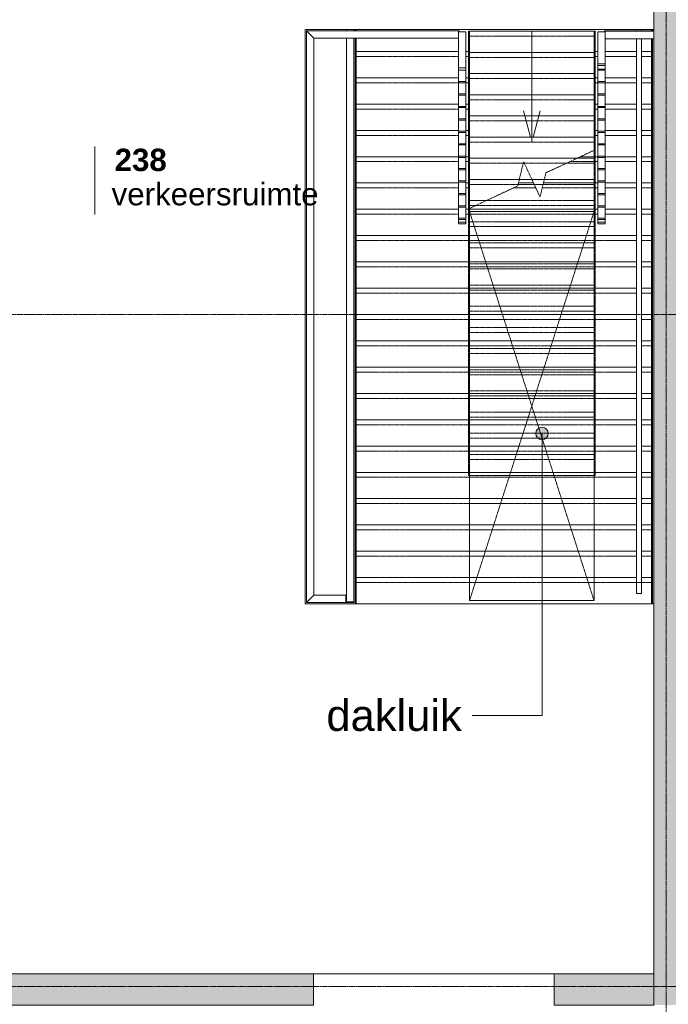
# Model space of a CAD drawing. Header units: millimetres. Extents: x -6115 to 78411, y -6358 to 59618.
# Tile 37 of 99: x 16406 to 21616, y 16056 to 23969. Entities that reach past the tile are written whole.
import ezdxf

# ---------------------------------------------------------------- set-up
doc = ezdxf.new("R2010")
doc.units = ezdxf.units.MM
for name, pattern in [('dash fine', [1.06, 0.53, -0.53]), ('Hidden', [7.14375, 4.7625, -2.38125]), ('stramien', [22.225, 12.7, -3.175, 3.175, -3.175])]:
    doc.linetypes.add(name, pattern=pattern)
for name, color, linetype, lineweight in [('00_Algemeen', 7, 'Continuous', 35), ('22_Metselwerk', 7, 'Continuous', 9), ('30_Kozijnen-ramen-deuren', 7, 'Continuous', 9), ('32_Trappen en balustraden', 7, 'Continuous', 9), ('42_Dekvloeren en vloersystemen', 7, 'Continuous', 9), ('Up Arrows', 7, 'Continuous', 9)]:
    doc.layers.add(name, color=color, linetype=linetype, lineweight=lineweight)
doc.styles.add('Arial', font='arial.ttf', dxfattribs={"height": 250})
doc.styles.add('Arial_1', font='arial.ttf', dxfattribs={"height": 180})
doc.styles.add('Arial_B', font='arialbd.ttf', dxfattribs={"height": 180})

# ---------------------------------------------------------------- blocks, each defined once
blk = doc.blocks.new('Direct Shape - Basic Wall_NLRS_22_WA_beton prefab 250_gen_AT_800430-1202336-02 tweede verdieping overzicht')
at = {"layer": '22_Metselwerk'}
h = blk.add_hatch(color=256, dxfattribs=at)
h.paths.add_polyline_path([(10850, 125), (2484, 125), (2484, -125), (10850, -125)])
h.paths.add_polyline_path([(950, 125), (0, 125), (0, -125), (950, -125)])
at = {"layer": '22_Metselwerk', "lineweight": 20}
blk.add_line((2484, -125), (10850, -125), dxfattribs=at)
blk = doc.blocks.new('Direct Shape - Basic Wall_NLRS_22_WA_beton prefab 250_gen_AT_800432-1202338-02 tweede verdieping overzicht')
at = {"layer": '22_Metselwerk'}
h = blk.add_hatch(color=256, dxfattribs=at)
h.paths.add_polyline_path([(800, 125), (0, 125), (0, -125), (800, -125)])
h.paths.add_polyline_path([(2734, 125), (2734, -125), (5450, -125), (5450, 125), (3332.6, 125)])
at = {"layer": '22_Metselwerk', "lineweight": 20}
for p, q in [((800, 125), (0, 125)), ((0, 125), (0, -125)), ((800, -125), (800, 125)), ((2734, 125), (2734, -125)), ((5450, 125), (2734, 125)), ((5450, -125), (5450, 125)), ((0, -125), (800, -125)), ((2734, -125), (5450, -125))]:
    blk.add_line(p, q, dxfattribs=at)
blk = doc.blocks.new('2410-10368 v1 - IFC-model constructie _zonder onderbouw_ _MM21228__ifc-1-02 tweede verdieping overzicht')
at = {"layer": '22_Metselwerk', "lineweight": 9}
for name, p, rotation in [('Direct Shape - Basic Wall_NLRS_22_WA_beton prefab 250_gen_AT_800430-1202336-02 tweede verdieping overzicht', (21625, 26900), 270), ('Direct Shape - Basic Wall_NLRS_22_WA_beton prefab 250_gen_AT_800432-1202338-02 tweede verdieping overzicht', (21500, 16175), 180)]:
    blk.add_blockref(name, p, dxfattribs=dict(at, rotation=rotation))
blk = doc.blocks.new('Railing - staal 10x60-4884645-02 tweede verdieping overzicht')
at = {"layer": '32_Trappen en balustraden'}
for p, q in [((-30, 5), (-30, 0)), ((30, 5), (25, 5)), ((30, 0), (30, 5))]:
    blk.add_line(p, q, dxfattribs=at)
blk = doc.blocks.new('Railing - staal 10x60-V14-02 tweede verdieping overzicht')
at = {"layer": '32_Trappen en balustraden'}
for p, q in [((30, -5), (30, 0)), ((21.9, -5), (30, -5))]:
    blk.add_line(p, q, dxfattribs=at)
blk = doc.blocks.new('Railing - Railing-1025878-02 tweede verdieping overzicht')
at = {"layer": '32_Trappen en balustraden'}
for p, q in [((18770, 23820.7), (18710, 23880.7)), ((18710, 23880.7), (18710, 19285)), ((19930, 23880.7), (18710, 23880.7)), ((18770, 19345), (18770, 23820.7)), ((18770, 23820.7), (19930, 23820.7)), ((19930, 23880.7), (19930, 23872.6)), ((18770, 19345), (18710, 19285)), ((19025, 19345), (18770, 19345)), ((19025, 19345), (19025, 19285)), ((18710, 19285), (19025, 19285))]:
    blk.add_line(p, q, dxfattribs=at)
for name, p, rotation in [('Railing - staal 10x60-V14-02 tweede verdieping overzicht', (19930, 23850.7), 89.9999999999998), ('Railing - staal 10x60-4884645-02 tweede verdieping overzicht', (19025, 19315), 270)]:
    blk.add_blockref(name, p, dxfattribs=dict(rotation=rotation))
blk = doc.blocks.new('Railing - staal 10x60-4884666-02 tweede verdieping overzicht')
at = {"layer": '32_Trappen en balustraden'}
for p, q in [((30, 5), (21.9, 5)), ((30, -5), (30, 5)), ((25, -5), (30, -5))]:
    blk.add_line(p, q, dxfattribs=at)
blk = doc.blocks.new('Railing - staal 10x60-V213-02 tweede verdieping overzicht')
at = {"layer": '32_Trappen en balustraden'}
for p, q in [((30, 5), (25, 5)), ((30, 0), (30, 5))]:
    blk.add_line(p, q, dxfattribs=at)
blk = doc.blocks.new('Railing - staal 10x60-V214-02 tweede verdieping overzicht')
at = {"layer": '32_Trappen en balustraden'}
for p, q in [((30, 5), (25, 5)), ((30, -5), (30, 5)), ((25, -5), (30, -5))]:
    blk.add_line(p, q, dxfattribs=at)
blk = doc.blocks.new('Railing - Railing-4277767-02 tweede verdieping overzicht')
at = {"layer": '32_Trappen en balustraden'}
for p, q in [((21110, 23872.6), (21110, 23875.7)), ((21500, 23875.7), (21110, 23875.7)), ((21202.5, 23880.7), (21115, 23880.7)), ((21300, 23880.7), (21212.5, 23880.7)), ((21397.5, 23880.7), (21310, 23880.7)), ((21495, 23880.7), (21407.5, 23880.7)), ((21110, 23815.7), (21500, 23815.7))]:
    blk.add_line(p, q, dxfattribs=at)
at = {"rotation": 90}
for name, p in [('Railing - staal 10x60-4884666-02 tweede verdieping overzicht', (21110, 23850.7)), ('Railing - staal 10x60-V214-02 tweede verdieping overzicht', (21207.5, 23850.7)), ('Railing - staal 10x60-V214-02 tweede verdieping overzicht', (21305, 23850.7)), ('Railing - staal 10x60-V214-02 tweede verdieping overzicht', (21402.5, 23850.7)), ('Railing - staal 10x60-V213-02 tweede verdieping overzicht', (21500, 23850.7))]:
    blk.add_blockref(name, p, dxfattribs=at)
blk = doc.blocks.new('34_AEE_balustrade naar dakluik2 - 34_AEE_balustrade naar dakluik-5072586-02 tweede verdieping overzicht')
at = {"layer": '30_Kozijnen-ramen-deuren'}
for p, q in [((19930, 23582.1), (19930, 23872.6)), ((19930, 23872.6), (19990, 23872.6)), ((19990, 23872.6), (19990, 23582.1)), ((19930, 23472.6), (19930, 23562.6)), ((19990, 23562.6), (19990, 23472.6)), ((19930, 23372.6), (19930, 23462.6)), ((19990, 23462.6), (19990, 23372.6)), ((19930, 23272.6), (19930, 23362.6)), ((19990, 23362.6), (19990, 23272.6)), ((19930, 23172.6), (19930, 23262.6)), ((19990, 23262.6), (19990, 23172.6)), ((19930, 23072.6), (19930, 23162.6)), ((19990, 23162.6), (19990, 23072.6)), ((19930, 22972.6), (19930, 23062.6)), ((19990, 23062.6), (19990, 22972.6)), ((19930, 22872.6), (19930, 22962.6)), ((19990, 22962.6), (19990, 22872.6)), ((19930, 22772.6), (19930, 22862.6)), ((19990, 22862.6), (19990, 22772.6)), ((19930, 22672.6), (19930, 22762.6)), ((19990, 22762.6), (19990, 22672.6)), ((19930, 22572.6), (19930, 22662.6)), ((19990, 22662.6), (19990, 22572.6)), ((19930, 22472.6), (19930, 22562.6)), ((19990, 22562.6), (19990, 22472.6)), ((19930, 22372.6), (19930, 22462.6)), ((19990, 22462.6), (19990, 22372.6)), ((19930, 22341.9), (19930, 22362.6)), ((19990, 22362.6), (19990, 22341.9))]:
    blk.add_line(p, q, dxfattribs=at)
at = {"layer": '30_Kozijnen-ramen-deuren', "lineweight": 18}
for p, q in [((19930, 23582.1), (19930, 23562.6)), ((19990, 23582.1), (19930, 23582.1)), ((19990, 23562.6), (19990, 23582.1)), ((19930, 23562.6), (19990, 23562.6)), ((19930, 23472.6), (19930, 23462.6)), ((19990, 23472.6), (19930, 23472.6)), ((19930, 23462.6), (19990, 23462.6)), ((19990, 23462.6), (19990, 23472.6)), ((19930, 23372.6), (19930, 23362.6)), ((19990, 23372.6), (19930, 23372.6)), ((19930, 23362.6), (19990, 23362.6)), ((19990, 23362.6), (19990, 23372.6)), ((19930, 23272.6), (19930, 23262.6)), ((19990, 23272.6), (19930, 23272.6)), ((19990, 23262.6), (19990, 23272.6)), ((19930, 23262.6), (19990, 23262.6)), ((19930, 23172.6), (19930, 23162.6)), ((19990, 23172.6), (19930, 23172.6)), ((19930, 23162.6), (19990, 23162.6)), ((19990, 23162.6), (19990, 23172.6)), ((19930, 23072.6), (19930, 23062.6)), ((19990, 23072.6), (19930, 23072.6)), ((19930, 23062.6), (19990, 23062.6)), ((19990, 23062.6), (19990, 23072.6)), ((19930, 22972.6), (19930, 22962.6)), ((19990, 22972.6), (19930, 22972.6)), ((19930, 22962.6), (19990, 22962.6)), ((19990, 22962.6), (19990, 22972.6)), ((19930, 22872.6), (19930, 22862.6)), ((19990, 22872.6), (19930, 22872.6)), ((19990, 22862.6), (19990, 22872.6)), ((19930, 22862.6), (19990, 22862.6)), ((19930, 22772.6), (19930, 22762.6)), ((19990, 22772.6), (19930, 22772.6)), ((19930, 22762.6), (19990, 22762.6)), ((19990, 22762.6), (19990, 22772.6)), ((19930, 22672.6), (19930, 22662.6)), ((19990, 22672.6), (19930, 22672.6)), ((19930, 22662.6), (19990, 22662.6)), ((19990, 22662.6), (19990, 22672.6)), ((19930, 22572.6), (19930, 22562.6)), ((19990, 22572.6), (19930, 22572.6)), ((19930, 22562.6), (19990, 22562.6)), ((19990, 22562.6), (19990, 22572.6)), ((19930, 22472.6), (19930, 22462.6)), ((19990, 22472.6), (19930, 22472.6)), ((19990, 22462.6), (19990, 22472.6)), ((19930, 22462.6), (19990, 22462.6)), ((19930, 22372.6), (19930, 22362.6)), ((19990, 22372.6), (19930, 22372.6)), ((19930, 22362.6), (19990, 22362.6)), ((19930, 22341.9), (19930, 22328.2)), ((19990, 22341.9), (19930, 22341.9)), ((19930, 22328.2), (19990, 22328.2)), ((19990, 22362.6), (19990, 22372.6)), ((19990, 22328.2), (19990, 22341.9))]:
    blk.add_line(p, q, dxfattribs=at)
blk = doc.blocks.new('34_AEE_balustrade naar dakluik1 - 34_AEE_balustrade naar dakluik-8043698-02 tweede verdieping overzicht')
at = {"layer": '30_Kozijnen-ramen-deuren'}
for p, q in [((21050, 23872.6), (21110, 23872.6)), ((21050, 23613.8), (21050, 23872.6)), ((21110, 23872.6), (21110, 23613.8)), ((21050, 23572.6), (21050, 23600.1)), ((21110, 23600.1), (21110, 23572.6)), ((21050, 23472.6), (21050, 23562.6)), ((21110, 23562.6), (21110, 23472.6)), ((21050, 23372.6), (21050, 23462.6)), ((21110, 23462.6), (21110, 23372.6)), ((21050, 23272.6), (21050, 23362.6)), ((21110, 23362.6), (21110, 23272.6)), ((21050, 23172.6), (21050, 23262.6)), ((21110, 23262.6), (21110, 23172.6)), ((21050, 23072.6), (21050, 23162.6)), ((21110, 23162.6), (21110, 23072.6)), ((21050, 22972.6), (21050, 23062.6)), ((21110, 23062.6), (21110, 22972.6)), ((21050, 22872.6), (21050, 22962.6)), ((21110, 22962.6), (21110, 22872.6)), ((21050, 22772.6), (21050, 22862.6)), ((21110, 22862.6), (21110, 22772.6)), ((21050, 22672.6), (21050, 22762.6)), ((21110, 22762.6), (21110, 22672.6)), ((21050, 22572.6), (21050, 22662.6)), ((21110, 22662.6), (21110, 22572.6)), ((21050, 22472.6), (21050, 22562.6)), ((21110, 22562.6), (21110, 22472.6)), ((21050, 22372.6), (21050, 22462.6)), ((21110, 22462.6), (21110, 22372.6)), ((21050, 22341.9), (21050, 22362.6)), ((21110, 22362.6), (21110, 22341.9))]:
    blk.add_line(p, q, dxfattribs=at)
at = {"layer": '30_Kozijnen-ramen-deuren', "lineweight": 18}
for p, q in [((21110, 23613.8), (21050, 23613.8)), ((21050, 23613.8), (21050, 23600.1)), ((21050, 23600.1), (21110, 23600.1)), ((21110, 23600.1), (21110, 23613.8)), ((21110, 23572.6), (21050, 23572.6)), ((21050, 23572.6), (21050, 23562.6)), ((21050, 23562.6), (21110, 23562.6)), ((21110, 23562.6), (21110, 23572.6)), ((21110, 23472.6), (21050, 23472.6)), ((21050, 23472.6), (21050, 23462.6)), ((21050, 23462.6), (21110, 23462.6)), ((21110, 23462.6), (21110, 23472.6)), ((21110, 23372.6), (21050, 23372.6)), ((21050, 23372.6), (21050, 23362.6)), ((21050, 23362.6), (21110, 23362.6)), ((21110, 23362.6), (21110, 23372.6)), ((21110, 23272.6), (21050, 23272.6)), ((21050, 23272.6), (21050, 23262.6)), ((21110, 23262.6), (21110, 23272.6)), ((21050, 23262.6), (21110, 23262.6)), ((21110, 23172.6), (21050, 23172.6)), ((21050, 23172.6), (21050, 23162.6)), ((21050, 23162.6), (21110, 23162.6)), ((21110, 23162.6), (21110, 23172.6)), ((21110, 23072.6), (21050, 23072.6)), ((21050, 23072.6), (21050, 23062.6)), ((21050, 23062.6), (21110, 23062.6)), ((21110, 23062.6), (21110, 23072.6)), ((21110, 22972.6), (21050, 22972.6)), ((21050, 22972.6), (21050, 22962.6)), ((21050, 22962.6), (21110, 22962.6)), ((21110, 22962.6), (21110, 22972.6)), ((21110, 22872.6), (21050, 22872.6)), ((21050, 22872.6), (21050, 22862.6)), ((21110, 22862.6), (21110, 22872.6)), ((21050, 22862.6), (21110, 22862.6)), ((21110, 22772.6), (21050, 22772.6)), ((21050, 22772.6), (21050, 22762.6)), ((21050, 22762.6), (21110, 22762.6)), ((21110, 22762.6), (21110, 22772.6)), ((21110, 22672.6), (21050, 22672.6)), ((21050, 22672.6), (21050, 22662.6)), ((21050, 22662.6), (21110, 22662.6)), ((21110, 22662.6), (21110, 22672.6)), ((21110, 22572.6), (21050, 22572.6)), ((21050, 22572.6), (21050, 22562.6)), ((21050, 22562.6), (21110, 22562.6)), ((21110, 22562.6), (21110, 22572.6)), ((21110, 22472.6), (21050, 22472.6)), ((21050, 22472.6), (21050, 22462.6)), ((21110, 22462.6), (21110, 22472.6)), ((21050, 22462.6), (21110, 22462.6)), ((21110, 22372.6), (21050, 22372.6)), ((21050, 22372.6), (21050, 22362.6)), ((21050, 22362.6), (21110, 22362.6)), ((21110, 22341.9), (21050, 22341.9)), ((21050, 22341.9), (21050, 22328.2)), ((21050, 22328.2), (21110, 22328.2)), ((21110, 22362.6), (21110, 22372.6)), ((21110, 22328.2), (21110, 22341.9))]:
    blk.add_line(p, q, dxfattribs=at)
blk = doc.blocks.new('Railing - Railing-8048303-02 tweede verdieping overzicht')
at = {"layer": '32_Trappen en balustraden'}
for p, q in [((21360, 23890), (21360, 23880.7)), ((21400, 23890), (21400, 23880.7)), ((21360, 23815.7), (21360, 19485.6)), ((21400, 23815.7), (21400, 19485.6)), ((21360, 19485.6), (21360, 19358.8)), ((21400, 19485.6), (21400, 19358.8)), ((21400, 19358.8), (21360, 19358.8))]:
    blk.add_line(p, q, dxfattribs=at)
blk = doc.blocks.new('Railing - staal 10x60-V233-02 tweede verdieping overzicht')
at = {"layer": '32_Trappen en balustraden'}
for p, q in [((-30, 0), (-30, -5)), ((30, -5), (30, 0)), ((-30, -5), (30, -5))]:
    blk.add_line(p, q, dxfattribs=at)
blk = doc.blocks.new('Railing - Railing-8048310-02 tweede verdieping overzicht')
at = {"layer": '32_Trappen en balustraden'}
for p, q in [((19030, 23890), (19030, 23880.7)), ((19030, 23820.7), (19030, 19485.6)), ((19090, 23890), (19090, 23880.7)), ((19090, 23820.7), (19090, 19485.6)), ((19030, 19485.6), (19030, 19290)), ((19090, 19485.6), (19090, 19290)), ((19090, 19290), (19030, 19290))]:
    blk.add_line(p, q, dxfattribs=at)
blk.add_blockref('Railing - staal 10x60-V233-02 tweede verdieping overzicht', (19060, 19290))
blk = doc.blocks.new('00_AEE_tag_ruimte_klein - Naam _ nummer-752176-02 tweede verdieping overzicht')
at = {"layer": '00_Algemeen', "lineweight": 9}
for p, q in [((-8.061, 7.172), (-8.061, 4.245)), ((-8.061, 4.468), (-8.061, 1.718))]:
    blk.add_line(p, q, dxfattribs=at)

msp = doc.modelspace()

# ---------------------------------------------------------------- hatches: boundary and pattern name
at = {"layer": '00_Algemeen', "lineweight": 18}
h = msp.add_hatch(color=256, dxfattribs=at)
edge = h.paths.add_edge_path()
edge.add_arc((20602.1, 20643.3), 50, 0, 360)

# ---------------------------------------------------------------- linework, layer by layer
at = {"layer": '00_Algemeen', "color": 150, "linetype": 'stramien', "lineweight": 9, "true_color": 0x0080ff}
for p, q in [((21600, -4950.1), (21600, 59018.3)), ((77811.4, 21600), (-5515.3, 21600)), ((77811.4, 16200), (-5515.3, 16200))]:
    msp.add_line(p, q, dxfattribs=at)
at = {"layer": '00_Algemeen', "linetype": 'Hidden', "lineweight": 9}
for p, q in [((21019.7, 19301.2), (20019.7, 22426.2)), ((20019.7, 19301.2), (21019.7, 22426.2)), ((21019.7, 22426.2), (20019.7, 22426.2)), ((20019.7, 22426.2), (20019.7, 19301.2)), ((21019.7, 19301.2), (21019.7, 22426.2)), ((20019.7, 19301.2), (21019.7, 19301.2)), ((18766, 16300), (20700, 16300))]:
    msp.add_line(p, q, dxfattribs=at)
at = {"layer": '00_Algemeen', "lineweight": 18}
for p, q in [((20602.1, 20643.3), (20602.1, 18378.4)), ((20095.2, 18378.4), (20041.5, 18378.4)), ((20602.1, 18378.4), (20095.2, 18378.4))]:
    msp.add_line(p, q, dxfattribs=at)
msp.add_circle((20602.1, 20643.3), 50, dxfattribs=at)
at = {"layer": '32_Trappen en balustraden'}
for p, q in [((19100, 23890), (19100, 23880.7)), ((19100, 23820.7), (19100, 19274.2)), ((19110, 23890), (19110, 23880.7)), ((19110, 23820.7), (19110, 23713.6)), ((20020, 23875.7), (20010, 23875.7)), ((20010, 23875.7), (20010, 22447.9)), ((20020, 23875.7), (20020, 23705.7)), ((21020, 23875.7), (20020, 23875.7)), ((21030, 23875.7), (21020, 23875.7)), ((21020, 23875.7), (21020, 23705.7)), ((21030, 23875.7), (21030, 22923.5)), ((21480, 23890), (21480, 23880.7)), ((21490, 23890), (21490, 23880.7)), ((21480, 23815.7), (21480, 23713.6)), ((21490, 23815.7), (21490, 19274.2)), ((19110, 23713.6), (19110, 23502.2)), ((19930, 23713.6), (19110, 23713.6)), ((20010, 23713.6), (19990, 23713.6)), ((20020, 23705.7), (20020, 23535.7)), ((21020, 23705.7), (20020, 23705.7)), ((21020, 23705.7), (21020, 23535.7)), ((21050, 23713.6), (21030, 23713.6)), ((21360, 23713.6), (21110, 23713.6)), ((21480, 23713.6), (21400, 23713.6)), ((21480, 23713.6), (21480, 23502.2)), ((19110, 23502.2), (19110, 23290.8)), ((19930, 23502.2), (19110, 23502.2)), ((20010, 23502.2), (19990, 23502.2)), ((20020, 23535.7), (20020, 23365.7)), ((21020, 23535.7), (20020, 23535.7)), ((21020, 23535.7), (21020, 23365.7)), ((21050, 23502.2), (21030, 23502.2)), ((21360, 23502.2), (21110, 23502.2)), ((21480, 23502.2), (21400, 23502.2)), ((21480, 23502.2), (21480, 23290.8)), ((20020, 23365.7), (20020, 23195.7)), ((21020, 23365.7), (20020, 23365.7)), ((21020, 23365.7), (21020, 23195.7)), ((19110, 23290.8), (19110, 23079.4)), ((19930, 23290.8), (19110, 23290.8)), ((20010, 23290.8), (19990, 23290.8)), ((21050, 23290.8), (21030, 23290.8)), ((21360, 23290.8), (21110, 23290.8)), ((21480, 23290.8), (21400, 23290.8)), ((21480, 23290.8), (21480, 23079.4)), ((20020, 23195.7), (20020, 23025.7)), ((21020, 23195.7), (20020, 23195.7)), ((21020, 23195.7), (21020, 23025.7)), ((19110, 23079.4), (19110, 22868)), ((19930, 23079.4), (19110, 23079.4)), ((20010, 23079.4), (19990, 23079.4)), ((21050, 23079.4), (21030, 23079.4)), ((21360, 23079.4), (21110, 23079.4)), ((21480, 23079.4), (21400, 23079.4)), ((21480, 23079.4), (21480, 22868)), ((20020, 23025.7), (20020, 22855.7)), ((21020, 23025.7), (20020, 23025.7)), ((21020, 23025.7), (21020, 22918.9)), ((19110, 22868), (19110, 22656.6)), ((19930, 22868), (19110, 22868)), ((20010, 22868), (19990, 22868)), ((21050, 22868), (20910.9, 22868)), ((21360, 22868), (21110, 22868)), ((21480, 22868), (21400, 22868)), ((21480, 22868), (21480, 22656.6)), ((20020, 22855.7), (20020, 22685.7)), ((20884.6, 22855.7), (20020, 22855.7)), ((19110, 22656.6), (19110, 22445.2)), ((19930, 22656.6), (19110, 22656.6)), ((20010, 22656.6), (19990, 22656.6)), ((20020, 22685.7), (20020, 22515.7)), ((20419.6, 22685.7), (20020, 22685.7)), ((20533.6, 22656.6), (20412.5, 22656.6)), ((20620.4, 22685.7), (20520, 22685.7)), ((21050, 22656.6), (20613.4, 22656.6)), ((21360, 22656.6), (21110, 22656.6)), ((21480, 22656.6), (21400, 22656.6)), ((21480, 22656.6), (21480, 22445.2)), ((20020, 22515.7), (20020, 22452.6)), ((20155.4, 22515.7), (20020, 22515.7)), ((19110, 22445.2), (19110, 22233.8)), ((19930, 22445.2), (19110, 22445.2)), ((21050, 22445.2), (19990, 22445.2)), ((21360, 22445.2), (21110, 22445.2)), ((21480, 22445.2), (21400, 22445.2)), ((21480, 22445.2), (21480, 22233.8)), ((19110, 22233.8), (19110, 22022.4)), ((21360, 22233.8), (19110, 22233.8)), ((21480, 22233.8), (21400, 22233.8)), ((21480, 22233.8), (21480, 22022.4)), ((19110, 22022.4), (19110, 21811)), ((21360, 22022.4), (19110, 22022.4)), ((21480, 22022.4), (21400, 22022.4)), ((21480, 22022.4), (21480, 21811)), ((19110, 21811), (19110, 21599.6)), ((21360, 21811), (19110, 21811)), ((21480, 21811), (21400, 21811)), ((21480, 21811), (21480, 21599.6)), ((19110, 21599.6), (19110, 21388.2)), ((21360, 21599.6), (19110, 21599.6)), ((21480, 21599.6), (21400, 21599.6)), ((21480, 21599.6), (21480, 21388.2)), ((19110, 21388.2), (19110, 21176.8)), ((21360, 21388.2), (19110, 21388.2)), ((21480, 21388.2), (21400, 21388.2)), ((21480, 21388.2), (21480, 21176.8)), ((19110, 21176.8), (19110, 20965.4)), ((21360, 21176.8), (19110, 21176.8)), ((21480, 21176.8), (21400, 21176.8)), ((21480, 21176.8), (21480, 20965.4)), ((19110, 20965.4), (19110, 20754)), ((21360, 20965.4), (19110, 20965.4)), ((21480, 20965.4), (21400, 20965.4)), ((21480, 20965.4), (21480, 20754)), ((19110, 20754), (19110, 20542.6)), ((21360, 20754), (19110, 20754)), ((21480, 20754), (21400, 20754)), ((21480, 20754), (21480, 20542.6)), ((19110, 20542.6), (19110, 20331.2)), ((21360, 20542.6), (19110, 20542.6)), ((21480, 20542.6), (21400, 20542.6)), ((21480, 20542.6), (21480, 20331.2)), ((19110, 20331.2), (19110, 20119.8)), ((21360, 20331.2), (19110, 20331.2)), ((21480, 20331.2), (21400, 20331.2)), ((21480, 20331.2), (21480, 20119.8)), ((19110, 20119.8), (19110, 19908.4)), ((21360, 20119.8), (19110, 20119.8)), ((21480, 20119.8), (21400, 20119.8)), ((21480, 20119.8), (21480, 19908.4)), ((19110, 19908.4), (19110, 19697)), ((21360, 19908.4), (19110, 19908.4)), ((21480, 19908.4), (21400, 19908.4)), ((21480, 19908.4), (21480, 19697)), ((19110, 19697), (19110, 19485.6)), ((21360, 19697), (19110, 19697)), ((21480, 19697), (21400, 19697)), ((21480, 19697), (21480, 19485.6)), ((19110, 19485.6), (19110, 19274.2)), ((21360, 19485.6), (19110, 19485.6)), ((21480, 19485.6), (21400, 19485.6)), ((21480, 19485.6), (21480, 19274.2)), ((19100, 19274.2), (19110, 19274.2)), ((21480, 19274.2), (19110, 19274.2)), ((21480, 19274.2), (21490, 19274.2))]:
    msp.add_line(p, q, dxfattribs=at)
at = {"layer": '32_Trappen en balustraden', "linetype": 'dash fine'}
for p, q in [((21020, 23835.7), (20020, 23835.7)), ((19930, 23673.6), (19110, 23673.6)), ((20010, 23673.6), (19990, 23673.6)), ((21020, 23665.7), (20020, 23665.7)), ((21050, 23673.6), (21030, 23673.6)), ((21360, 23673.6), (21110, 23673.6)), ((21480, 23673.6), (21400, 23673.6)), ((19930, 23462.2), (19110, 23462.2)), ((20010, 23462.2), (19990, 23462.2)), ((21020, 23495.7), (20020, 23495.7)), ((21050, 23462.2), (21030, 23462.2)), ((21360, 23462.2), (21110, 23462.2)), ((21480, 23462.2), (21400, 23462.2)), ((21020, 23325.7), (20020, 23325.7)), ((19930, 23250.8), (19110, 23250.8)), ((20010, 23250.8), (19990, 23250.8)), ((21050, 23250.8), (21030, 23250.8)), ((21360, 23250.8), (21110, 23250.8)), ((21480, 23250.8), (21400, 23250.8)), ((21020, 23155.7), (20020, 23155.7)), ((19930, 23039.4), (19110, 23039.4)), ((20010, 23039.4), (19990, 23039.4)), ((21050, 23039.4), (21030, 23039.4)), ((21360, 23039.4), (21110, 23039.4)), ((21480, 23039.4), (21400, 23039.4)), ((21020, 22985.7), (20020, 22985.7)), ((20633.3, 22738.5), (21030, 22923.5)), ((21020, 22918.9), (21020, 20305.7)), ((21030, 22923.5), (21030, 20305.7)), ((19930, 22828), (19110, 22828)), ((20010, 22828), (19990, 22828)), ((20451.1, 22815.7), (20020, 22815.7)), ((20406.7, 22632.9), (20454, 22827.3)), ((20454, 22827.3), (20586, 22544.1)), ((20798.8, 22815.7), (20459.4, 22815.7)), ((21050, 22828), (20825.1, 22828)), ((21360, 22828), (21110, 22828)), ((21480, 22828), (21400, 22828)), ((20586, 22544.1), (20633.3, 22738.5)), ((20010, 22447.9), (20406.7, 22632.9)), ((20409.8, 22645.7), (20020, 22645.7)), ((20610.7, 22645.7), (20538.7, 22645.7)), ((19930, 22616.6), (19110, 22616.6)), ((20010, 22616.6), (19990, 22616.6)), ((20552.2, 22616.6), (20371.8, 22616.6)), ((21050, 22616.6), (20603.7, 22616.6)), ((21360, 22616.6), (21110, 22616.6)), ((21480, 22616.6), (21400, 22616.6)), ((20069.7, 22475.7), (20020, 22475.7)), ((19930, 22405.2), (19110, 22405.2)), ((21050, 22405.2), (19990, 22405.2)), ((20010, 22447.9), (20010, 20305.7)), ((20020, 22452.6), (20020, 20305.7)), ((21360, 22405.2), (21110, 22405.2)), ((21480, 22405.2), (21400, 22405.2)), ((21360, 22193.8), (19110, 22193.8)), ((21480, 22193.8), (21400, 22193.8)), ((21360, 21982.4), (19110, 21982.4)), ((21480, 21982.4), (21400, 21982.4)), ((21360, 21771), (19110, 21771)), ((21480, 21771), (21400, 21771)), ((21360, 21559.6), (19110, 21559.6)), ((21480, 21559.6), (21400, 21559.6)), ((21360, 21348.2), (19110, 21348.2)), ((21480, 21348.2), (21400, 21348.2)), ((21360, 21136.8), (19110, 21136.8)), ((21480, 21136.8), (21400, 21136.8)), ((21360, 20925.4), (19110, 20925.4)), ((21480, 20925.4), (21400, 20925.4)), ((21360, 20714), (19110, 20714)), ((21480, 20714), (21400, 20714)), ((21360, 20502.6), (19110, 20502.6)), ((21480, 20502.6), (21400, 20502.6)), ((21360, 20291.2), (19110, 20291.2)), ((20010, 20305.7), (20020, 20305.7)), ((21020, 20305.7), (21030, 20305.7)), ((21480, 20291.2), (21400, 20291.2)), ((21360, 20079.8), (19110, 20079.8)), ((21480, 20079.8), (21400, 20079.8)), ((21360, 19868.4), (19110, 19868.4)), ((21480, 19868.4), (21400, 19868.4)), ((21360, 19657), (19110, 19657)), ((21480, 19657), (21400, 19657)), ((21480, 19445.6), (19110, 19445.6))]:
    msp.add_line(p, q, dxfattribs=at)
at = {"layer": '32_Trappen en balustraden', "color": 9, "linetype": 'dash fine', "true_color": 0xc0c0c0}
for p, q in [((20459.4, 22815.7), (20451.1, 22815.7)), ((21020, 22815.7), (20798.8, 22815.7)), ((21020, 22855.7), (20884.6, 22855.7)), ((20538.7, 22645.7), (20409.8, 22645.7)), ((20520, 22685.7), (20419.6, 22685.7)), ((21020, 22645.7), (20610.7, 22645.7)), ((21020, 22685.7), (20620.4, 22685.7)), ((21020, 22475.7), (20069.7, 22475.7)), ((21020, 22515.7), (20155.4, 22515.7)), ((21020, 22345.7), (20020, 22345.7)), ((21020, 22305.7), (20020, 22305.7)), ((21020, 22175.7), (20020, 22175.7)), ((21020, 22135.7), (20020, 22135.7)), ((21020, 22005.7), (20020, 22005.7)), ((21020, 21965.7), (20020, 21965.7)), ((21020, 21835.7), (20020, 21835.7)), ((21020, 21795.7), (20020, 21795.7)), ((21020, 21665.7), (20020, 21665.7)), ((21020, 21625.7), (20020, 21625.7)), ((21020, 21495.7), (20020, 21495.7)), ((21020, 21455.7), (20020, 21455.7)), ((21020, 21325.7), (20020, 21325.7)), ((21020, 21285.7), (20020, 21285.7)), ((21020, 21155.7), (20020, 21155.7)), ((21020, 21115.7), (20020, 21115.7)), ((21020, 20985.7), (20020, 20985.7)), ((21020, 20945.7), (20020, 20945.7)), ((21020, 20815.7), (20020, 20815.7)), ((21020, 20775.7), (20020, 20775.7)), ((21020, 20645.7), (20020, 20645.7)), ((21020, 20605.7), (20020, 20605.7)), ((21020, 20475.7), (20020, 20475.7)), ((21020, 20435.7), (20020, 20435.7)), ((21020, 20305.7), (20020, 20305.7))]:
    msp.add_line(p, q, dxfattribs=at)
at = {"layer": '42_Dekvloeren en vloersystemen'}
for p, q in [((18700, 19275), (18700, 23890)), ((18700, 23890), (21500, 23890)), ((21500, 19275), (18700, 19275))]:
    msp.add_line(p, q, dxfattribs=at)
at = {"layer": 'Up Arrows'}
for p, q in [((20520, 23875.7), (20520, 23705.7)), ((20520, 23705.7), (20520, 23535.7)), ((20520, 23535.7), (20520, 23365.7)), ((20520, 23365.7), (20520, 23195.7)), ((20509.3, 23025.7), (20453, 23235.7)), ((20520, 23195.7), (20520, 23025.7)), ((20530.7, 23025.7), (20587, 23235.7)), ((20520, 23025.7), (20520, 22985.7))]:
    msp.add_line(p, q, dxfattribs=at)

# ---------------------------------------------------------------- block references
at = {"lineweight": 5}
msp.add_blockref('2410-10368 v1 - IFC-model constructie _zonder onderbouw_ _MM21228__ifc-1-02 tweede verdieping overzicht', (0, 0), dxfattribs=at)
at = {"layer": '00_Algemeen', "lineweight": 9, "xscale": 99.99999999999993, "yscale": 99.99999999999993, "zscale": 99.99999999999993}
msp.add_blockref('00_AEE_tag_ruimte_klein - Naam _ nummer-752176-02 tweede verdieping overzicht', (17816.8, 22232.5), dxfattribs=at)
at = {"layer": '30_Kozijnen-ramen-deuren'}
for name in ['34_AEE_balustrade naar dakluik2 - 34_AEE_balustrade naar dakluik-5072586-02 tweede verdieping overzicht', '34_AEE_balustrade naar dakluik1 - 34_AEE_balustrade naar dakluik-8043698-02 tweede verdieping overzicht']:
    msp.add_blockref(name, (0, 0), dxfattribs=at)
at = {"layer": '32_Trappen en balustraden'}
for name in ['Railing - Railing-1025878-02 tweede verdieping overzicht', 'Railing - Railing-8048310-02 tweede verdieping overzicht', 'Railing - Railing-4277767-02 tweede verdieping overzicht', 'Railing - Railing-8048303-02 tweede verdieping overzicht']:
    msp.add_blockref(name, (0, 0), dxfattribs=at)

# ---------------------------------------------------------------- texts
at = {"layer": '00_Algemeen', "lineweight": 9, "char_height": 180, "attachment_point": 1}
for s, insert, width, style in [('238', (17168.2, 22932.5), 505.063, 'Arial_B'), ('verkeersruimte', (17144.2, 22656.9), 1916.033, 'Arial_1')]:
    msp.add_mtext(s, dxfattribs=dict(at, insert=insert, width=width, style=style))
at = {"layer": '00_Algemeen', "lineweight": 18, "insert": (18870, 18503.4), "char_height": 250, "width": 1298.734, "attachment_point": 1, "style": 'Arial'}
msp.add_mtext('dakluik', dxfattribs=at)

doc.saveas('drawing.dxf')
